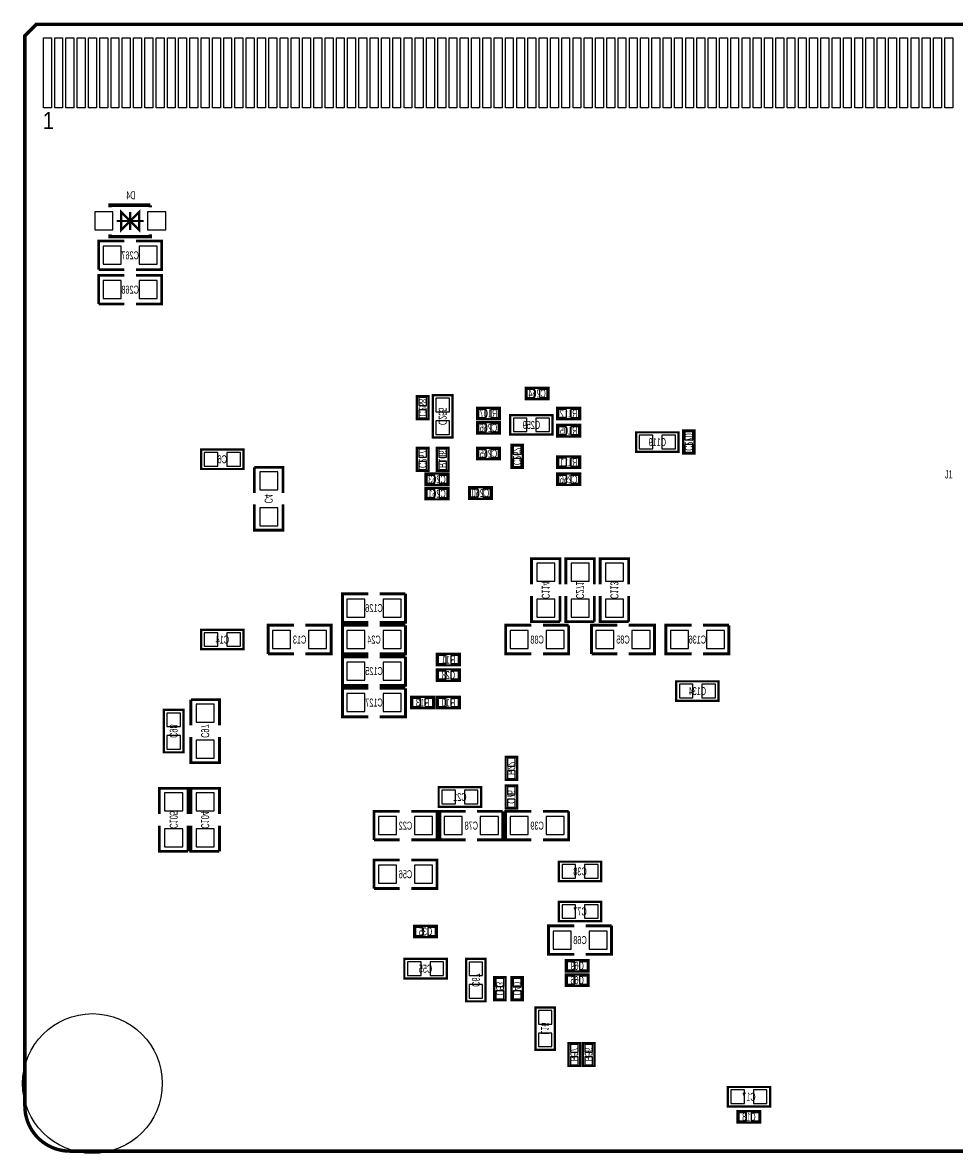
# Model space of a CAD drawing. Extents: x -0.1 to 82.1, y -0.1 to 50.1.
# Tile 1 of 3: x -0.1 to 41.2, y -0.1 to 50.1. Entities that reach past the tile are written whole.
import ezdxf
from ezdxf.enums import TextEntityAlignment as Align

# ---------------------------------------------------------------- set-up
doc = ezdxf.new("R2010")
doc.units = 0
doc.layers.add('DXF', color=150, linetype='CONTINUOUS')

msp = doc.modelspace()

# ---------------------------------------------------------------- linework, layer by layer
at = {"layer": 'DXF'}
for points, const_width in [([(0, 1.999996), (0, 49.492103), (0.508, 50.000103), (42.500093, 50.000103)], 0.1524), ([(5.573598, 41.974999), (3.773602, 41.974999), (3.773602, 41.874999)], 0.150012), ([(4.6736, 41.275), (5.073599, 40.875001), (5.073599, 41.674999), (4.6736, 41.275), (4.273601, 41.674999), (4.273601, 40.875001), (4.6736, 41.275)], 0.1), ([(4.6736, 40.875001), (4.6736, 41.674999)], 0.1), ([(5.573598, 41.974999), (5.573598, 41.874999)], 0.150012), ([(5.273599, 41.275), (4.073601, 41.275)], 0.1), ([(5.573598, 40.675001), (5.573598, 40.575001), (3.773602, 40.575001), (3.773602, 40.675001)], 0.150012), ([(4.4196, 40.386), (3.2766, 40.386), (3.2766, 39.116)], 0.127), ([(4.9276, 39.116), (6.0706, 39.116), (6.0706, 40.386), (4.9276, 40.386)], 0.127), ([(3.2766, 39.116), (4.4196, 39.116)], 0.127), ([(4.4196, 38.862), (3.2766, 38.862), (3.2766, 37.592)], 0.127), ([(4.9276, 37.592), (6.0706, 37.592), (6.0706, 38.862), (4.9276, 38.862)], 0.127), ([(3.2766, 37.592), (4.4196, 37.592)], 0.127), ([(23.241, 33.368005), (22.225, 33.368005), (22.225, 33.876005), (23.241, 33.876005), (23.241, 33.368005)], 0.1016), ([(17.399, 32.479005), (17.399, 33.495005), (17.907, 33.495005), (17.907, 32.479005), (17.399, 32.479005)], 0.1016), ([(18.9738, 31.666205), (18.9738, 33.545805), (18.1102, 33.545805), (18.1102, 31.666205), (18.9738, 31.666205)], 0.1016), ([(21.082, 32.479005), (20.066, 32.479005), (20.066, 32.987005), (21.082, 32.987005), (21.082, 32.479005)], 0.1016), ([(21.5392, 31.793205), (23.4188, 31.793205), (23.4188, 32.656805), (21.5392, 32.656805), (21.5392, 31.793205)], 0.1016), ([(23.622, 32.987005), (24.638, 32.987005), (24.638, 32.479005), (23.622, 32.479005), (23.622, 32.987005)], 0.1016), ([(20.066, 32.352005), (21.082, 32.352005), (21.082, 31.844005), (20.066, 31.844005), (20.066, 32.352005)], 0.1016), ([(23.622, 32.225005), (24.638, 32.225005), (24.638, 31.717005), (23.622, 31.717005), (23.622, 32.225005)], 0.1016), ([(29.0068, 31.894805), (27.1272, 31.894805), (27.1272, 31.031205), (29.0068, 31.031205), (29.0068, 31.894805)], 0.1016), ([(29.718, 31.971005), (29.718, 30.955005), (29.21, 30.955005), (29.21, 31.971005), (29.718, 31.971005)], 0.1016), ([(9.7028, 31.132805), (7.8232, 31.132805), (7.8232, 30.269205), (9.7028, 30.269205), (9.7028, 31.132805)], 0.1016), ([(17.907, 31.209005), (17.907, 30.193005), (17.399, 30.193005), (17.399, 31.209005), (17.907, 31.209005)], 0.1016), ([(18.796, 31.209005), (18.796, 30.193005), (18.288, 30.193005), (18.288, 31.209005), (18.796, 31.209005)], 0.1016), ([(21.082, 30.701005), (20.066, 30.701005), (20.066, 31.209005), (21.082, 31.209005), (21.082, 30.701005)], 0.1016), ([(22.098, 31.336005), (22.098, 30.320005), (21.59, 30.320005), (21.59, 31.336005), (22.098, 31.336005)], 0.1016), ([(23.622, 30.828005), (24.638, 30.828005), (24.638, 30.320005), (23.622, 30.320005), (23.622, 30.828005)], 0.1016), ([(11.4554, 29.202405), (11.4554, 30.345405), (10.1854, 30.345405)], 0.127), ([(10.1854, 30.345405), (10.1854, 29.202405)], 0.127), ([(18.796, 29.558005), (17.78, 29.558005), (17.78, 30.066005), (18.796, 30.066005), (18.796, 29.558005)], 0.1016), ([(23.622, 30.066005), (24.638, 30.066005), (24.638, 29.558005), (23.622, 29.558005), (23.622, 30.066005)], 0.1016), ([(18.796, 28.923005), (17.78, 28.923005), (17.78, 29.431005), (18.796, 29.431005), (18.796, 28.923005)], 0.1016), ([(20.7264, 28.948405), (19.7104, 28.948405), (19.7104, 29.456405), (20.7264, 29.456405), (20.7264, 28.948405)], 0.1016), ([(10.1854, 28.694405), (10.1854, 27.551405), (11.4554, 27.551405), (11.4554, 28.694405)], 0.127), ([(23.749, 25.146), (23.749, 26.289), (22.479, 26.289), (22.479, 25.146)], 0.127), ([(25.273, 25.146), (25.273, 26.289), (24.003, 26.289), (24.003, 25.146)], 0.127), ([(26.797, 25.146), (26.797, 26.289), (25.527, 26.289), (25.527, 25.146)], 0.127), ([(15.24, 24.732005), (14.097, 24.732005), (14.097, 23.462005), (15.24, 23.462005)], 0.127), ([(15.748, 23.462005), (16.891, 23.462005), (16.891, 24.732005)], 0.127), ([(16.891, 24.732005), (15.748, 24.732005)], 0.127), ([(22.479, 24.638), (22.479, 23.495), (23.749, 23.495)], 0.127), ([(23.749, 23.495), (23.749, 24.638)], 0.127), ([(24.003, 24.638), (24.003, 23.495), (25.273, 23.495)], 0.127), ([(25.273, 23.495), (25.273, 24.638)], 0.127), ([(25.527, 24.638), (25.527, 23.495), (26.797, 23.495)], 0.127), ([(26.797, 23.495), (26.797, 24.638)], 0.127), ([(9.7028, 23.131805), (7.8232, 23.131805), (7.8232, 22.268205), (9.7028, 22.268205), (9.7028, 23.131805)], 0.1016), ([(11.938, 23.335005), (10.795, 23.335005), (10.795, 22.065005)], 0.127), ([(12.446, 22.065005), (13.589, 22.065005), (13.589, 23.335005), (12.446, 23.335005)], 0.127), ([(15.24, 23.335005), (14.097, 23.335005), (14.097, 22.065005), (15.24, 22.065005)], 0.127), ([(15.748, 22.065005), (16.891, 22.065005), (16.891, 23.335005)], 0.127), ([(16.891, 23.335005), (15.748, 23.335005)], 0.127), ([(22.479, 23.335005), (21.336, 23.335005), (21.336, 22.065005), (22.479, 22.065005)], 0.127), ([(22.987, 22.065005), (24.13, 22.065005), (24.13, 23.335005)], 0.127), ([(24.13, 23.335005), (22.987, 23.335005)], 0.127), ([(26.289, 23.335005), (25.146, 23.335005), (25.146, 22.065005)], 0.127), ([(26.797, 22.065005), (27.94, 22.065005), (27.94, 23.335005), (26.797, 23.335005)], 0.127), ([(29.591, 23.335005), (28.448, 23.335005), (28.448, 22.065005), (29.591, 22.065005)], 0.127), ([(30.099, 22.065005), (31.242, 22.065005), (31.242, 23.335005)], 0.127), ([(31.242, 23.335005), (30.099, 23.335005)], 0.127), ([(10.795, 22.065005), (11.938, 22.065005)], 0.127), ([(19.304, 21.557005), (18.288, 21.557005), (18.288, 22.065005), (19.304, 22.065005), (19.304, 21.557005)], 0.1016), ([(25.146, 22.065005), (26.289, 22.065005)], 0.127), ([(15.24, 21.938005), (14.097, 21.938005), (14.097, 20.668005), (15.24, 20.668005)], 0.127), ([(15.748, 20.668005), (16.891, 20.668005), (16.891, 21.938005)], 0.127), ([(16.891, 21.938005), (15.748, 21.938005)], 0.127), ([(19.304, 20.871205), (18.288, 20.871205), (18.288, 21.379205), (19.304, 21.379205), (19.304, 20.871205)], 0.1016), ([(15.24, 20.541005), (14.097, 20.541005), (14.097, 19.271005), (15.24, 19.271005)], 0.127), ([(15.748, 19.271005), (16.891, 19.271005), (16.891, 20.541005)], 0.127), ([(16.891, 20.541005), (15.748, 20.541005)], 0.127), ([(30.7848, 20.845805), (28.9052, 20.845805), (28.9052, 19.982205), (30.7848, 19.982205), (30.7848, 20.845805)], 0.1016), ([(8.636, 18.890005), (8.636, 20.033005), (7.366, 20.033005)], 0.127), ([(7.366, 20.033005), (7.366, 18.890005)], 0.127), ([(18.161, 19.652005), (17.145, 19.652005), (17.145, 20.160005), (18.161, 20.160005), (18.161, 19.652005)], 0.1016), ([(19.304, 19.652005), (18.288, 19.652005), (18.288, 20.160005), (19.304, 20.160005), (19.304, 19.652005)], 0.1016), ([(6.1722, 19.575805), (6.1722, 17.696205), (7.0358, 17.696205), (7.0358, 19.575805), (6.1722, 19.575805)], 0.1016), ([(7.366, 18.382005), (7.366, 17.239005), (8.636, 17.239005), (8.636, 18.382005)], 0.127), ([(21.844, 17.493005), (21.844, 16.477005), (21.336, 16.477005), (21.336, 17.493005), (21.844, 17.493005)], 0.1016), ([(7.239, 14.953005), (7.239, 16.096005), (5.969, 16.096005), (5.969, 14.953005)], 0.127), ([(8.636, 14.953005), (8.636, 16.096005), (7.366, 16.096005), (7.366, 14.953005)], 0.127), ([(20.2438, 16.146805), (18.3642, 16.146805), (18.3642, 15.283205), (20.2438, 15.283205), (20.2438, 16.146805)], 0.1016), ([(21.844, 16.223005), (21.844, 15.207005), (21.336, 15.207005), (21.336, 16.223005), (21.844, 16.223005)], 0.1016), ([(16.637, 15.080005), (15.494, 15.080005), (15.494, 13.810005)], 0.127), ([(17.145, 13.810005), (18.288, 13.810005), (18.288, 15.080005), (17.145, 15.080005)], 0.127), ([(19.558, 15.080005), (18.415, 15.080005), (18.415, 13.810005), (19.558, 13.810005)], 0.127), ([(20.066, 13.810005), (21.209, 13.810005), (21.209, 15.080005)], 0.127), ([(21.209, 15.080005), (20.066, 15.080005)], 0.127), ([(22.479, 15.080005), (21.336, 15.080005), (21.336, 13.810005), (22.479, 13.810005)], 0.127), ([(22.987, 13.810005), (24.13, 13.810005), (24.13, 15.080005)], 0.127), ([(24.13, 15.080005), (22.987, 15.080005)], 0.127), ([(5.969, 14.445005), (5.969, 13.302005), (7.239, 13.302005)], 0.127), ([(7.239, 13.302005), (7.239, 14.445005)], 0.127), ([(7.366, 14.445005), (7.366, 13.302005), (8.636, 13.302005)], 0.127), ([(8.636, 13.302005), (8.636, 14.445005)], 0.127), ([(15.494, 13.810005), (16.637, 13.810005)], 0.127), ([(16.637, 12.921005), (15.494, 12.921005), (15.494, 11.651005)], 0.127), ([(17.145, 11.651005), (18.288, 11.651005), (18.288, 12.921005), (17.145, 12.921005)], 0.127), ([(25.5778, 12.844805), (23.6982, 12.844805), (23.6982, 11.981205), (25.5778, 11.981205), (25.5778, 12.844805)], 0.1016), ([(15.494, 11.651005), (16.637, 11.651005)], 0.127), ([(25.5778, 11.066805), (23.6982, 11.066805), (23.6982, 10.203205), (25.5778, 10.203205), (25.5778, 11.066805)], 0.1016), ([(17.272, 10.000005), (18.288, 10.000005), (18.288, 9.492005), (17.272, 9.492005), (17.272, 10.000005)], 0.1016), ([(24.384, 10.000005), (23.241, 10.000005), (23.241, 8.730005), (24.384, 8.730005)], 0.127), ([(24.892, 8.730005), (26.035, 8.730005), (26.035, 10.000005)], 0.127), ([(26.035, 10.000005), (24.892, 10.000005)], 0.127), ([(16.8402, 7.663205), (18.7198, 7.663205), (18.7198, 8.526805), (16.8402, 8.526805), (16.8402, 7.663205)], 0.1016), ([(20.447, 6.647205), (20.447, 8.526805), (19.5834, 8.526805), (19.5834, 6.647205), (20.447, 6.647205)], 0.1016), ([(25.019, 7.968005), (24.003, 7.968005), (24.003, 8.476005), (25.019, 8.476005), (25.019, 7.968005)], 0.1016), ([(20.828, 6.698005), (20.828, 7.714005), (21.336, 7.714005), (21.336, 6.698005), (20.828, 6.698005)], 0.1016), ([(21.59, 6.698005), (21.59, 7.714005), (22.098, 7.714005), (22.098, 6.698005), (21.59, 6.698005)], 0.1016), ([(25.019, 7.333005), (24.003, 7.333005), (24.003, 7.841005), (25.019, 7.841005), (25.019, 7.333005)], 0.1016), ([(23.5204, 4.4958), (23.5204, 6.3754), (22.6568, 6.3754), (22.6568, 4.4958), (23.5204, 4.4958)], 0.1016), ([(24.13, 3.777005), (24.13, 4.793005), (24.638, 4.793005), (24.638, 3.777005), (24.13, 3.777005)], 0.1016), ([(24.765, 3.777005), (24.765, 4.793005), (25.273, 4.793005), (25.273, 3.777005), (24.765, 3.777005)], 0.1016), ([(33.0708, 2.8448), (31.1912, 2.8448), (31.1912, 1.9812), (33.0708, 1.9812), (33.0708, 2.8448)], 0.1016), ([(32.639, 1.27), (31.623, 1.27), (31.623, 1.778), (32.639, 1.778), (32.639, 1.27)], 0.1016), ([(1.999996, 0), (79.999992, 0)], 0.1524)]:
    msp.add_lwpolyline(points, dxfattribs=dict(at, const_width=const_width))
msp.add_lwpolyline([(0.508, 50.000103), (0, 49.492103), (0, 1.999996, 0.414214), (1.999996, 0), (79.999992, 0, 0.414214), (81.999988, 1.999996), (81.999988, 49.492103), (81.491988, 50.000103), (43.500091, 50.000103), (43.500091, 46.750199), (43.499888, 46.750199, -1.000207), (42.500093, 46.750199), (42.500093, 50.000103)], format="xyb", close=True, dxfattribs=at)
for points in [[(0.825094, 46.300187), (0.825094, 49.400181), (1.175106, 49.400181), (1.175106, 46.300187)], [(1.325093, 46.300187), (1.325093, 49.400181), (1.675105, 49.400181), (1.675105, 46.300187)], [(1.825092, 46.300187), (1.825092, 49.400181), (2.175104, 49.400181), (2.175104, 46.300187)], [(2.325091, 46.300187), (2.325091, 49.400181), (2.675103, 49.400181), (2.675103, 46.300187)], [(2.82509, 46.300187), (2.82509, 49.400181), (3.175102, 49.400181), (3.175102, 46.300187)], [(3.325089, 46.300187), (3.325089, 49.400181), (3.675101, 49.400181), (3.675101, 46.300187)], [(3.825088, 46.300187), (3.825088, 49.400181), (4.1751, 49.400181), (4.1751, 46.300187)], [(4.325087, 46.300187), (4.325087, 49.400181), (4.675099, 49.400181), (4.675099, 46.300187)], [(4.825086, 46.300187), (4.825086, 49.400181), (5.175098, 49.400181), (5.175098, 46.300187)], [(5.325085, 46.300187), (5.325085, 49.400181), (5.675097, 49.400181), (5.675097, 46.300187)], [(5.825084, 46.300187), (5.825084, 49.400181), (6.175096, 49.400181), (6.175096, 46.300187)], [(6.325083, 46.300187), (6.325083, 49.400181), (6.675095, 49.400181), (6.675095, 46.300187)], [(6.825082, 46.300187), (6.825082, 49.400181), (7.175094, 49.400181), (7.175094, 46.300187)], [(7.325081, 46.300187), (7.325081, 49.400181), (7.675093, 49.400181), (7.675093, 46.300187)], [(7.82508, 46.300187), (7.82508, 49.400181), (8.175092, 49.400181), (8.175092, 46.300187)], [(8.325079, 46.300187), (8.325079, 49.400181), (8.675091, 49.400181), (8.675091, 46.300187)], [(8.825078, 46.300187), (8.825078, 49.400181), (9.17509, 49.400181), (9.17509, 46.300187)], [(9.325077, 46.300187), (9.325077, 49.400181), (9.675089, 49.400181), (9.675089, 46.300187)], [(9.825076, 46.300187), (9.825076, 49.400181), (10.175088, 49.400181), (10.175088, 46.300187)], [(10.325075, 46.300187), (10.325075, 49.400181), (10.675087, 49.400181), (10.675087, 46.300187)], [(10.825074, 46.300187), (10.825074, 49.400181), (11.175086, 49.400181), (11.175086, 46.300187)], [(11.324895, 46.300187), (11.324895, 49.400181), (11.674907, 49.400181), (11.674907, 46.300187)], [(11.825072, 46.300187), (11.825072, 49.400181), (12.175084, 49.400181), (12.175084, 46.300187)], [(12.324893, 46.300187), (12.324893, 49.400181), (12.674905, 49.400181), (12.674905, 46.300187)], [(12.825095, 46.300187), (12.825095, 49.400181), (13.175107, 49.400181), (13.175107, 46.300187)], [(13.324891, 46.300187), (13.324891, 49.400181), (13.674903, 49.400181), (13.674903, 46.300187)], [(13.825093, 46.300187), (13.825093, 49.400181), (14.175105, 49.400181), (14.175105, 46.300187)], [(14.324889, 46.300187), (14.324889, 49.400181), (14.674901, 49.400181), (14.674901, 46.300187)], [(14.825091, 46.300187), (14.825091, 49.400181), (15.175103, 49.400181), (15.175103, 46.300187)], [(15.324887, 46.300187), (15.324887, 49.400181), (15.674899, 49.400181), (15.674899, 46.300187)], [(15.825089, 46.300187), (15.825089, 49.400181), (16.175101, 49.400181), (16.175101, 46.300187)], [(16.324885, 46.300187), (16.324885, 49.400181), (16.674897, 49.400181), (16.674897, 46.300187)], [(16.825087, 46.300187), (16.825087, 49.400181), (17.175099, 49.400181), (17.175099, 46.300187)], [(17.324883, 46.300187), (17.324883, 49.400181), (17.674895, 49.400181), (17.674895, 46.300187)], [(17.824983, 46.300187), (17.824983, 49.400181), (18.174995, 49.400181), (18.174995, 46.300187)], [(18.324881, 46.300187), (18.324881, 49.400181), (18.674893, 49.400181), (18.674893, 46.300187)], [(18.824981, 46.300187), (18.824981, 49.400181), (19.174993, 49.400181), (19.174993, 46.300187)], [(19.324879, 46.300187), (19.324879, 49.400181), (19.674891, 49.400181), (19.674891, 46.300187)], [(19.824979, 46.300187), (19.824979, 49.400181), (20.174991, 49.400181), (20.174991, 46.300187)], [(20.324877, 46.300187), (20.324877, 49.400181), (20.674889, 49.400181), (20.674889, 46.300187)], [(20.824977, 46.300187), (20.824977, 49.400181), (21.174989, 49.400181), (21.174989, 46.300187)], [(21.324875, 46.300187), (21.324875, 49.400181), (21.674887, 49.400181), (21.674887, 46.300187)], [(21.824975, 46.300187), (21.824975, 49.400181), (22.174987, 49.400181), (22.174987, 46.300187)], [(22.324873, 46.300187), (22.324873, 49.400181), (22.674885, 49.400181), (22.674885, 46.300187)], [(22.824973, 46.300187), (22.824973, 49.400181), (23.174985, 49.400181), (23.174985, 46.300187)], [(23.324896, 46.300187), (23.324896, 49.400181), (23.674908, 49.400181), (23.674908, 46.300187)], [(23.824997, 46.300187), (23.824997, 49.400181), (24.175009, 49.400181), (24.175009, 46.300187)], [(24.324894, 46.300187), (24.324894, 49.400181), (24.674906, 49.400181), (24.674906, 46.300187)], [(24.824995, 46.300187), (24.824995, 49.400181), (25.175007, 49.400181), (25.175007, 46.300187)], [(25.324892, 46.300187), (25.324892, 49.400181), (25.674904, 49.400181), (25.674904, 46.300187)], [(25.824993, 46.300187), (25.824993, 49.400181), (26.175005, 49.400181), (26.175005, 46.300187)], [(26.32489, 46.300187), (26.32489, 49.400181), (26.674902, 49.400181), (26.674902, 46.300187)], [(26.824991, 46.300187), (26.824991, 49.400181), (27.175003, 49.400181), (27.175003, 46.300187)], [(27.324888, 46.300187), (27.324888, 49.400181), (27.6749, 49.400181), (27.6749, 46.300187)], [(27.824989, 46.300187), (27.824989, 49.400181), (28.175001, 49.400181), (28.175001, 46.300187)], [(28.324886, 46.300187), (28.324886, 49.400181), (28.674898, 49.400181), (28.674898, 46.300187)], [(28.824987, 46.300187), (28.824987, 49.400181), (29.174999, 49.400181), (29.174999, 46.300187)], [(29.324884, 46.300187), (29.324884, 49.400181), (29.674896, 49.400181), (29.674896, 46.300187)], [(29.824985, 46.300187), (29.824985, 49.400181), (30.174997, 49.400181), (30.174997, 46.300187)], [(30.324882, 46.300187), (30.324882, 49.400181), (30.674894, 49.400181), (30.674894, 46.300187)], [(30.824983, 46.300187), (30.824983, 49.400181), (31.174995, 49.400181), (31.174995, 46.300187)], [(31.32488, 46.300187), (31.32488, 49.400181), (31.674892, 49.400181), (31.674892, 46.300187)], [(31.824981, 46.300187), (31.824981, 49.400181), (32.174993, 49.400181), (32.174993, 46.300187)], [(32.324878, 46.300187), (32.324878, 49.400181), (32.67489, 49.400181), (32.67489, 46.300187)], [(32.824979, 46.300187), (32.824979, 49.400181), (33.174991, 49.400181), (33.174991, 46.300187)], [(33.324876, 46.300187), (33.324876, 49.400181), (33.674888, 49.400181), (33.674888, 46.300187)], [(33.824977, 46.300187), (33.824977, 49.400181), (34.174989, 49.400181), (34.174989, 46.300187)], [(34.324874, 46.300187), (34.324874, 49.400181), (34.674886, 49.400181), (34.674886, 46.300187)], [(34.824975, 46.300187), (34.824975, 49.400181), (35.174987, 49.400181), (35.174987, 46.300187)], [(35.324872, 46.300187), (35.324872, 49.400181), (35.674884, 49.400181), (35.674884, 46.300187)], [(35.824973, 46.300187), (35.824973, 49.400181), (36.174985, 49.400181), (36.174985, 46.300187)], [(36.324896, 46.300187), (36.324896, 49.400181), (36.674908, 49.400181), (36.674908, 46.300187)], [(36.824996, 46.300187), (36.824996, 49.400181), (37.175008, 49.400181), (37.175008, 46.300187)], [(37.324894, 46.300187), (37.324894, 49.400181), (37.674906, 49.400181), (37.674906, 46.300187)], [(37.824994, 46.300187), (37.824994, 49.400181), (38.175006, 49.400181), (38.175006, 46.300187)], [(38.324892, 46.300187), (38.324892, 49.400181), (38.674904, 49.400181), (38.674904, 46.300187)], [(38.824992, 46.300187), (38.824992, 49.400181), (39.175004, 49.400181), (39.175004, 46.300187)], [(39.32489, 46.300187), (39.32489, 49.400181), (39.674902, 49.400181), (39.674902, 46.300187)], [(39.82499, 46.300187), (39.82499, 49.400181), (40.175002, 49.400181), (40.175002, 46.300187)], [(40.324888, 46.300187), (40.324888, 49.400181), (40.6749, 49.400181), (40.6749, 46.300187)], [(40.824988, 46.300187), (40.824988, 49.400181), (41.175, 49.400181), (41.175, 46.300187)], [(3.898595, 40.875001), (3.898595, 41.674999), (3.098597, 41.674999), (3.098597, 40.875001)], [(6.248603, 40.875001), (6.248603, 41.674999), (5.448605, 41.674999), (5.448605, 40.875001)], [(3.47345, 40.15105), (3.47345, 39.35095), (4.27355, 39.35095), (4.27355, 40.15105)], [(5.07365, 40.15105), (5.07365, 39.35095), (5.87375, 39.35095), (5.87375, 40.15105)], [(3.47345, 38.62705), (3.47345, 37.82695), (4.27355, 37.82695), (4.27355, 38.62705)], [(5.07365, 38.62705), (5.07365, 37.82695), (5.87375, 37.82695), (5.87375, 38.62705)], [(22.632924, 33.446999), (22.632924, 33.797011), (22.282912, 33.797011), (22.282912, 33.446999)], [(23.183088, 33.446999), (23.183088, 33.797011), (22.833076, 33.797011), (22.833076, 33.446999)], [(17.477994, 33.087081), (17.828006, 33.087081), (17.828006, 33.437093), (17.477994, 33.437093)], [(18.242305, 32.806183), (18.841695, 32.806183), (18.841695, 33.405572), (18.242305, 33.405572)], [(17.477994, 32.536917), (17.828006, 32.536917), (17.828006, 32.886929), (17.477994, 32.886929)], [(20.473924, 32.557999), (20.473924, 32.908011), (20.123912, 32.908011), (20.123912, 32.557999)], [(21.024088, 32.557999), (21.024088, 32.908011), (20.674076, 32.908011), (20.674076, 32.557999)], [(23.679912, 32.908011), (23.679912, 32.557999), (24.029924, 32.557999), (24.029924, 32.908011)], [(24.230076, 32.908011), (24.230076, 32.557999), (24.580088, 32.557999), (24.580088, 32.908011)], [(18.242305, 31.806439), (18.841695, 31.806439), (18.841695, 32.405828), (18.242305, 32.405828)], [(20.123912, 32.273011), (20.123912, 31.922999), (20.473924, 31.922999), (20.473924, 32.273011)], [(20.674076, 32.273011), (20.674076, 31.922999), (21.024088, 31.922999), (21.024088, 32.273011)], [(21.679433, 32.5247), (21.679433, 31.925311), (22.278823, 31.925311), (22.278823, 32.5247)], [(22.679177, 32.5247), (22.679177, 31.925311), (23.278567, 31.925311), (23.278567, 32.5247)], [(23.679912, 32.146011), (23.679912, 31.795999), (24.029924, 31.795999), (24.029924, 32.146011)], [(24.230076, 32.146011), (24.230076, 31.795999), (24.580088, 31.795999), (24.580088, 32.146011)], [(27.866823, 31.163311), (27.866823, 31.7627), (27.267433, 31.7627), (27.267433, 31.163311)], [(28.866567, 31.163311), (28.866567, 31.7627), (28.267177, 31.7627), (28.267177, 31.163311)], [(29.639006, 31.913093), (29.288994, 31.913093), (29.288994, 31.563081), (29.639006, 31.563081)], [(17.828006, 31.151093), (17.477994, 31.151093), (17.477994, 30.801081), (17.828006, 30.801081)], [(18.717006, 31.151093), (18.366994, 31.151093), (18.366994, 30.801081), (18.717006, 30.801081)], [(20.473924, 30.779999), (20.473924, 31.130011), (20.123912, 31.130011), (20.123912, 30.779999)], [(21.024088, 30.779999), (21.024088, 31.130011), (20.674076, 31.130011), (20.674076, 30.779999)], [(22.019006, 31.278093), (21.668994, 31.278093), (21.668994, 30.928081), (22.019006, 30.928081)], [(29.639006, 31.362929), (29.288994, 31.362929), (29.288994, 31.012917), (29.639006, 31.012917)], [(8.562823, 30.401311), (8.562823, 31.0007), (7.963433, 31.0007), (7.963433, 30.401311)], [(9.562567, 30.401311), (9.562567, 31.0007), (8.963177, 31.0007), (8.963177, 30.401311)], [(22.019006, 30.727929), (21.668994, 30.727929), (21.668994, 30.377917), (22.019006, 30.377917)], [(23.679912, 30.749011), (23.679912, 30.398999), (24.029924, 30.398999), (24.029924, 30.749011)], [(24.230076, 30.749011), (24.230076, 30.398999), (24.580088, 30.398999), (24.580088, 30.749011)], [(11.22045, 30.148555), (10.42035, 30.148555), (10.42035, 29.348455), (11.22045, 29.348455)], [(17.828006, 30.600929), (17.477994, 30.600929), (17.477994, 30.250917), (17.828006, 30.250917)], [(18.717006, 30.600929), (18.366994, 30.600929), (18.366994, 30.250917), (18.717006, 30.250917)], [(18.187924, 29.636999), (18.187924, 29.987011), (17.837912, 29.987011), (17.837912, 29.636999)], [(18.738088, 29.636999), (18.738088, 29.987011), (18.388076, 29.987011), (18.388076, 29.636999)], [(23.679912, 29.987011), (23.679912, 29.636999), (24.029924, 29.636999), (24.029924, 29.987011)], [(24.230076, 29.987011), (24.230076, 29.636999), (24.580088, 29.636999), (24.580088, 29.987011)], [(18.187924, 29.001999), (18.187924, 29.352011), (17.837912, 29.352011), (17.837912, 29.001999)], [(18.738088, 29.001999), (18.738088, 29.352011), (18.388076, 29.352011), (18.388076, 29.001999)], [(20.118324, 29.027399), (20.118324, 29.377411), (19.768312, 29.377411), (19.768312, 29.027399)], [(20.668488, 29.027399), (20.668488, 29.377411), (20.318476, 29.377411), (20.318476, 29.027399)], [(11.22045, 28.548355), (10.42035, 28.548355), (10.42035, 27.748255), (11.22045, 27.748255)], [(22.71395, 25.29205), (23.51405, 25.29205), (23.51405, 26.09215), (22.71395, 26.09215)], [(24.23795, 25.29205), (25.03805, 25.29205), (25.03805, 26.09215), (24.23795, 26.09215)], [(25.76195, 25.29205), (26.56205, 25.29205), (26.56205, 26.09215), (25.76195, 26.09215)], [(15.09395, 23.696955), (15.09395, 24.497055), (14.29385, 24.497055), (14.29385, 23.696955)], [(16.69415, 23.696955), (16.69415, 24.497055), (15.89405, 24.497055), (15.89405, 23.696955)], [(22.71395, 23.69185), (23.51405, 23.69185), (23.51405, 24.49195), (22.71395, 24.49195)], [(24.23795, 23.69185), (25.03805, 23.69185), (25.03805, 24.49195), (24.23795, 24.49195)], [(25.76195, 23.69185), (26.56205, 23.69185), (26.56205, 24.49195), (25.76195, 24.49195)], [(10.99185, 23.100055), (10.99185, 22.299955), (11.79195, 22.299955), (11.79195, 23.100055)], [(12.59205, 23.100055), (12.59205, 22.299955), (13.39215, 22.299955), (13.39215, 23.100055)], [(15.09395, 22.299955), (15.09395, 23.100055), (14.29385, 23.100055), (14.29385, 22.299955)], [(16.69415, 22.299955), (16.69415, 23.100055), (15.89405, 23.100055), (15.89405, 22.299955)], [(22.33295, 22.299955), (22.33295, 23.100055), (21.53285, 23.100055), (21.53285, 22.299955)], [(23.93315, 22.299955), (23.93315, 23.100055), (23.13305, 23.100055), (23.13305, 22.299955)], [(25.34285, 23.100055), (25.34285, 22.299955), (26.14295, 22.299955), (26.14295, 23.100055)], [(26.94305, 23.100055), (26.94305, 22.299955), (27.74315, 22.299955), (27.74315, 23.100055)], [(29.44495, 22.299955), (29.44495, 23.100055), (28.64485, 23.100055), (28.64485, 22.299955)], [(31.04515, 22.299955), (31.04515, 23.100055), (30.24505, 23.100055), (30.24505, 22.299955)], [(8.562823, 22.400311), (8.562823, 22.9997), (7.963433, 22.9997), (7.963433, 22.400311)], [(9.562567, 22.400311), (9.562567, 22.9997), (8.963177, 22.9997), (8.963177, 22.400311)], [(15.09395, 20.902955), (15.09395, 21.703055), (14.29385, 21.703055), (14.29385, 20.902955)], [(16.69415, 20.902955), (16.69415, 21.703055), (15.89405, 21.703055), (15.89405, 20.902955)], [(18.695924, 21.635999), (18.695924, 21.986011), (18.345912, 21.986011), (18.345912, 21.635999)], [(19.246088, 21.635999), (19.246088, 21.986011), (18.896076, 21.986011), (18.896076, 21.635999)], [(18.695924, 20.950199), (18.695924, 21.300211), (18.345912, 21.300211), (18.345912, 20.950199)], [(19.246088, 20.950199), (19.246088, 21.300211), (18.896076, 21.300211), (18.896076, 20.950199)], [(29.644823, 20.114311), (29.644823, 20.7137), (29.045433, 20.7137), (29.045433, 20.114311)], [(30.644567, 20.114311), (30.644567, 20.7137), (30.045177, 20.7137), (30.045177, 20.114311)], [(15.09395, 19.505955), (15.09395, 20.306055), (14.29385, 20.306055), (14.29385, 19.505955)], [(16.69415, 19.505955), (16.69415, 20.306055), (15.89405, 20.306055), (15.89405, 19.505955)], [(17.552924, 19.730999), (17.552924, 20.081011), (17.202912, 20.081011), (17.202912, 19.730999)], [(18.103088, 19.730999), (18.103088, 20.081011), (17.753076, 20.081011), (17.753076, 19.730999)], [(18.695924, 19.730999), (18.695924, 20.081011), (18.345912, 20.081011), (18.345912, 19.730999)], [(19.246088, 19.730999), (19.246088, 20.081011), (18.896076, 20.081011), (18.896076, 19.730999)], [(8.40105, 19.836155), (7.60095, 19.836155), (7.60095, 19.036055), (8.40105, 19.036055)], [(6.903695, 19.435572), (6.304305, 19.435572), (6.304305, 18.836183), (6.903695, 18.836183)], [(6.903695, 18.435828), (6.304305, 18.435828), (6.304305, 17.836439), (6.903695, 17.836439)], [(8.40105, 18.235955), (7.60095, 18.235955), (7.60095, 17.435855), (8.40105, 17.435855)], [(21.765006, 17.435093), (21.414994, 17.435093), (21.414994, 17.085081), (21.765006, 17.085081)], [(21.765006, 16.884929), (21.414994, 16.884929), (21.414994, 16.534917), (21.765006, 16.534917)], [(21.765006, 16.165093), (21.414994, 16.165093), (21.414994, 15.815081), (21.765006, 15.815081)], [(6.20395, 15.099055), (7.00405, 15.099055), (7.00405, 15.899155), (6.20395, 15.899155)], [(7.60095, 15.099055), (8.40105, 15.099055), (8.40105, 15.899155), (7.60095, 15.899155)], [(19.103823, 15.415311), (19.103823, 16.0147), (18.504433, 16.0147), (18.504433, 15.415311)], [(20.103567, 15.415311), (20.103567, 16.0147), (19.504177, 16.0147), (19.504177, 15.415311)], [(21.765006, 15.614929), (21.414994, 15.614929), (21.414994, 15.264917), (21.765006, 15.264917)], [(15.69085, 14.845055), (15.69085, 14.044955), (16.49095, 14.044955), (16.49095, 14.845055)], [(17.29105, 14.845055), (17.29105, 14.044955), (18.09115, 14.044955), (18.09115, 14.845055)], [(19.41195, 14.044955), (19.41195, 14.845055), (18.61185, 14.845055), (18.61185, 14.044955)], [(21.01215, 14.044955), (21.01215, 14.845055), (20.21205, 14.845055), (20.21205, 14.044955)], [(22.33295, 14.044955), (22.33295, 14.845055), (21.53285, 14.845055), (21.53285, 14.044955)], [(23.93315, 14.044955), (23.93315, 14.845055), (23.13305, 14.845055), (23.13305, 14.044955)], [(6.20395, 13.498855), (7.00405, 13.498855), (7.00405, 14.298955), (6.20395, 14.298955)], [(7.60095, 13.498855), (8.40105, 13.498855), (8.40105, 14.298955), (7.60095, 14.298955)], [(15.69085, 12.686055), (15.69085, 11.885955), (16.49095, 11.885955), (16.49095, 12.686055)], [(17.29105, 12.686055), (17.29105, 11.885955), (18.09115, 11.885955), (18.09115, 12.686055)], [(24.437823, 12.113311), (24.437823, 12.7127), (23.838433, 12.7127), (23.838433, 12.113311)], [(25.437567, 12.113311), (25.437567, 12.7127), (24.838177, 12.7127), (24.838177, 12.113311)], [(24.437823, 10.335311), (24.437823, 10.9347), (23.838433, 10.9347), (23.838433, 10.335311)], [(25.437567, 10.335311), (25.437567, 10.9347), (24.838177, 10.9347), (24.838177, 10.335311)], [(17.329912, 9.921011), (17.329912, 9.570999), (17.679924, 9.570999), (17.679924, 9.921011)], [(17.880076, 9.921011), (17.880076, 9.570999), (18.230088, 9.570999), (18.230088, 9.921011)], [(24.23795, 8.964955), (24.23795, 9.765055), (23.43785, 9.765055), (23.43785, 8.964955)], [(25.83815, 8.964955), (25.83815, 9.765055), (25.03805, 9.765055), (25.03805, 8.964955)], [(16.980433, 8.3947), (16.980433, 7.795311), (17.579823, 7.795311), (17.579823, 8.3947)], [(17.980177, 8.3947), (17.980177, 7.795311), (18.579567, 7.795311), (18.579567, 8.3947)], [(19.715505, 7.787183), (20.314895, 7.787183), (20.314895, 8.386572), (19.715505, 8.386572)], [(24.410924, 8.046999), (24.410924, 8.397011), (24.060912, 8.397011), (24.060912, 8.046999)], [(24.961088, 8.046999), (24.961088, 8.397011), (24.611076, 8.397011), (24.611076, 8.046999)], [(20.906994, 7.306081), (21.257006, 7.306081), (21.257006, 7.656093), (20.906994, 7.656093)], [(21.668994, 7.306081), (22.019006, 7.306081), (22.019006, 7.656093), (21.668994, 7.656093)], [(24.410924, 7.411999), (24.410924, 7.762011), (24.060912, 7.762011), (24.060912, 7.411999)], [(24.961088, 7.411999), (24.961088, 7.762011), (24.611076, 7.762011), (24.611076, 7.411999)], [(19.715505, 6.787439), (20.314895, 6.787439), (20.314895, 7.386828), (19.715505, 7.386828)], [(20.906994, 6.755917), (21.257006, 6.755917), (21.257006, 7.105929), (20.906994, 7.105929)], [(21.668994, 6.755917), (22.019006, 6.755917), (22.019006, 7.105929), (21.668994, 7.105929)], [(22.788905, 5.635777), (23.388295, 5.635777), (23.388295, 6.235167), (22.788905, 6.235167)], [(22.788905, 4.636033), (23.388295, 4.636033), (23.388295, 5.235423), (22.788905, 5.235423)], [(24.208994, 4.385081), (24.559006, 4.385081), (24.559006, 4.735093), (24.208994, 4.735093)], [(24.843994, 4.385081), (25.194006, 4.385081), (25.194006, 4.735093), (24.843994, 4.735093)], [(24.208994, 3.834917), (24.559006, 3.834917), (24.559006, 4.184929), (24.208994, 4.184929)], [(24.843994, 3.834917), (25.194006, 3.834917), (25.194006, 4.184929), (24.843994, 4.184929)], [(31.930823, 2.113305), (31.930823, 2.712695), (31.331433, 2.712695), (31.331433, 2.113305)], [(32.930567, 2.113305), (32.930567, 2.712695), (32.331177, 2.712695), (32.331177, 2.113305)], [(32.030924, 1.348994), (32.030924, 1.699006), (31.680912, 1.699006), (31.680912, 1.348994)], [(32.581088, 1.348994), (32.581088, 1.699006), (32.231076, 1.699006), (32.231076, 1.348994)]]:
    msp.add_lwpolyline(points, close=True, dxfattribs=at)
at = {"layer": 'DXF', "const_width": 0.1524}
msp.add_lwpolyline([(1.999996, 0, -0.414214), (0, 1.999996)], format="xyb", dxfattribs=at)
at = {"layer": 'DXF'}
msp.add_circle((2.999994, 2.999994), 3.099994, dxfattribs=at)

# ---------------------------------------------------------------- texts
at = {"layer": 'DXF', "width": 0.866667}
msp.add_text('1', height=0.762, dxfattribs=at).set_placement((0.799998, 45.350201))
at = {"layer": 'DXF', "text_generation_flag": 2, "width": 0.571429}
for s, p in [('D4', (4.699, 42.2402)), ('C267', (4.6736, 39.5732)), ('C268', (4.6736, 38.0492)), ('C264', (22.733, 33.444205)), ('R107', (20.574, 32.555205)), ('R112', (24.13, 32.555205)), ('C266', (20.574, 31.920205)), ('C259', (22.479, 32.047205)), ('R105', (24.13, 31.793205)), ('C119', (28.067, 31.285205)), ('C265', (20.574, 30.777205)), ('C6', (8.763, 30.523205)), ('R111', (24.13, 30.396205)), ('C263', (18.288, 29.634205)), ('C256', (24.13, 29.634205)), ('C261', (18.288, 28.999205)), ('C260', (20.2184, 29.024605)), ('C126', (15.494, 23.919205)), ('C14', (8.763, 22.522205)), ('C13', (12.192, 22.522205)), ('C24', (15.494, 22.522205)), ('C88', (22.733, 22.522205)), ('C85', (26.543, 22.522205)), ('C136', (29.845, 22.522205)), ('R11', (18.796, 21.633205)), ('C125', (15.494, 21.125205)), ('C28', (18.796, 20.947405)), ('C134', (29.845, 20.236205)), ('C127', (15.494, 19.728205)), ('R13', (17.653, 19.728205)), ('R10', (18.796, 19.728205)), ('C21', (19.304, 15.537205)), ('C22', (16.891, 14.267205)), ('C78', (19.812, 14.267205)), ('C39', (22.733, 14.267205)), ('C38', (24.638, 12.235205)), ('C56', (16.891, 12.108205)), ('C77', (24.638, 10.457205)), ('C35', (17.78, 9.568205)), ('C68', (24.638, 9.187205)), ('C55', (17.78, 7.917205)), ('C69', (24.511, 8.044205)), ('C66', (24.511, 7.409205)), ('C17', (32.131, 2.2352)), ('C18', (32.131, 1.3462))]:
    msp.add_text(s, height=0.3556, dxfattribs=at).set_placement(p, align=Align.CENTER)
for s, p in [('C258', (17.4752, 32.987437)), ('C255', (18.3642, 32.606437)), ('C270', (29.2862, 31.463437)), ('C262', (21.6662, 30.828437)), ('C257', (17.4752, 30.701437)), ('R106', (18.3642, 30.701437)), ('C4', (10.6426, 28.948837)), ('C114', (22.9362, 24.892432)), ('C271', (24.4602, 24.892432)), ('C113', (25.9842, 24.892432)), ('C98', (6.4262, 18.636437)), ('C97', (7.8232, 18.636437)), ('R22', (21.4122, 16.985437)), ('C76', (21.4122, 15.715437)), ('C105', (6.4262, 14.699437)), ('C104', (7.8232, 14.699437)), ('C67', (19.8374, 7.587437)), ('C53', (20.9042, 7.206437)), ('C40', (21.6662, 7.206437)), ('L16', (22.9108, 5.436032)), ('R57', (24.2062, 4.285437)), ('R56', (24.8412, 4.285437))]:
    msp.add_text(s, height=0.3556, rotation=270, dxfattribs=at).set_placement(p, align=Align.CENTER)
at = {"layer": 'DXF', "width": 0.571429}
msp.add_text('J1', height=0.3556, dxfattribs=at).set_placement((40.999994, 29.847337), align=Align.CENTER)

doc.saveas('drawing.dxf')
